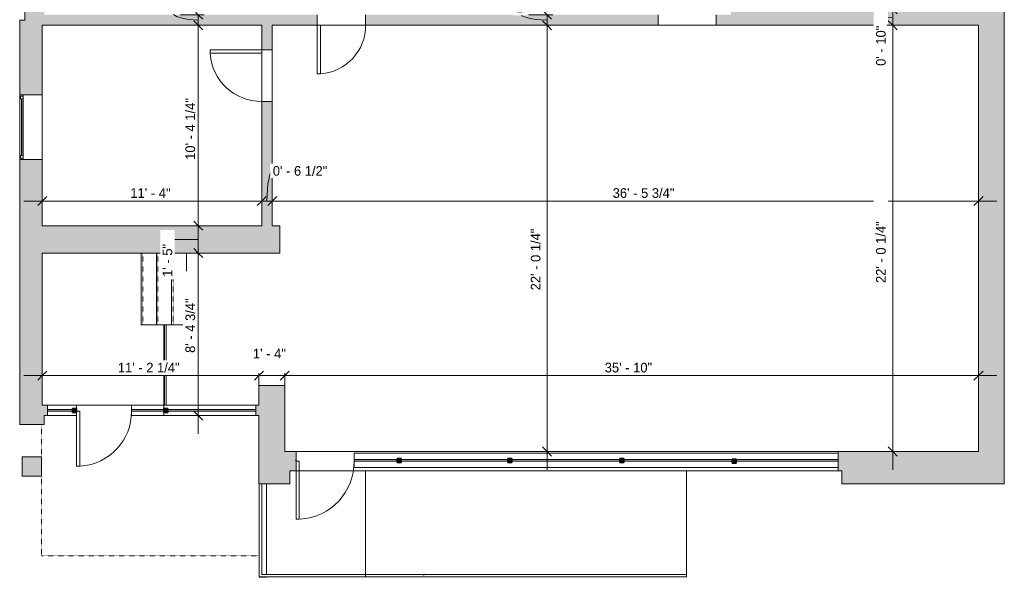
# Model space of a CAD drawing. Header units: inches. Extents: x -227 to 383, y -440 to 466.
# Tile 1 of 4: x -227 to 383, y -440 to -95. Entities that reach past the tile are written whole.
import ezdxf

# ---------------------------------------------------------------- set-up
doc = ezdxf.new("R2010")
doc.units = ezdxf.units.IN
doc.header["$MEASUREMENT"] = 0
doc.linetypes.add('Dash 1_16_', pattern=[0.125, 0.0625, -0.0625])
doc.linetypes.add('Overhead', pattern=[0.15625, 0.09375, -0.0625])
for name, color, linetype, lineweight in [('A-ANNO-DIMS', 211, 'Continuous', 9), ('A-ANNO-DIMS-96', 211, 'Continuous', 9), ('A-COLS', 52, 'Continuous', 9), ('A-DETL', 90, 'Continuous', 9), ('A-DOOR', 31, 'Continuous', 9), ('A-FLOR', 192, 'Continuous', 9), ('A-FLOR-HRAL', 11, 'Continuous', 9), ('A-GLAZ', 151, 'Continuous', 9), ('A-WALL', 90, 'Continuous', 9), ('A-WALL-PATT', 111, 'Continuous', 9), ('S-STRS', 90, 'Continuous', 9)]:
    doc.layers.add(name, color=color, linetype=linetype, lineweight=lineweight)
doc.styles.add('Inter', font='txt', dxfattribs={"height": 6})
doc.dimstyles.new('Linear_-_1_16__Inter__Imperial__LARGE', dxfattribs={"dimscale": 12, "dimtxt": 7.948799, "dimasz": 0.46875, "dimexe": 0.944882, "dimexo": 0.629921, "dimgap": 0, "dimtad": 1, "dimrnd": 0.25, "dimzin": 1, "dimdsep": 46, "dimlunit": 4, "dimtxsty": 'Inter', "dimblk1": 'OBLIQUE', "dimblk2": 'OBLIQUE', "dimsah": 1, "dimcen": 0.09, "dimdle": 0.944882, "dimazin": 0, "dimtfac": 1, "dimtdec": 4, "dimtix": 1, "dimtmove": 0, "dimatfit": 3, "dimfxl": 1, "dimtvp": 1, "dimtfill": 1, "dimfrac": 2, "dimtolj": 1, "dimtzin": 0, "dimarcsym": 2})
doc.dimstyles.new('Linear_-_1_16__Inter__Imperial__LARGE_1', dxfattribs={"dimscale": 12, "dimtxt": 7.948799, "dimasz": 0.46875, "dimexe": 0.944882, "dimexo": 0.629921, "dimgap": 0, "dimtad": 1, "dimrnd": 0.25, "dimzin": 1, "dimdsep": 46, "dimlunit": 4, "dimtxsty": 'Inter', "dimblk1": 'OBLIQUE', "dimblk2": 'OBLIQUE', "dimsah": 1, "dimcen": 0.09, "dimdle": 0.944882, "dimazin": 0, "dimtfac": 1, "dimtdec": 4, "dimtix": 1, "dimtmove": 1, "dimatfit": 3, "dimfxl": 1, "dimtvp": 1, "dimtfill": 1, "dimfrac": 2, "dimtolj": 1, "dimtzin": 0, "dimarcsym": 2})
doc.dimstyles.new('Linear_-_1_16__Inter__Imperial__LARGE_2', dxfattribs={"dimscale": 12, "dimtxt": 7.948799, "dimasz": 0.46875, "dimexe": 0.944882, "dimexo": 0.629921, "dimgap": 0, "dimtad": 1, "dimrnd": 0.25, "dimzin": 1, "dimdsep": 46, "dimlunit": 4, "dimtxsty": 'Inter', "dimblk1": 'OBLIQUE', "dimblk2": 'OBLIQUE', "dimsah": 1, "dimcen": 0.09, "dimdle": 0.944882, "dimazin": 0, "dimtfac": 1, "dimtdec": 4, "dimtix": 1, "dimtmove": 2, "dimatfit": 3, "dimfxl": 1, "dimtvp": 1, "dimtfill": 1, "dimfrac": 2, "dimtolj": 1, "dimtzin": 0, "dimarcsym": 2})

# ---------------------------------------------------------------- blocks, each defined once
blk = doc.blocks.new('Railing - Railing-3184264-Main Floor Dimensions')
at = {"layer": 'A-FLOR-HRAL'}
for p, q in [((-137.06, -283.9), (-137.06, -333.7)), ((-137.06, -283.9), (-137.05, -283.9)), ((-135.88, -283.9), (-137.05, -283.9)), ((-137.05, -283.9), (-137.05, -333.7)), ((-135.88, -333.7), (-135.88, -283.9)), ((-135.88, -333.7), (-135.88, -283.9)), ((-135.88, -283.9), (-135.88, -283.9)), ((-137.05, -333.7), (-137.06, -333.7)), ((-137.05, -333.7), (-135.88, -333.7)), ((-135.88, -333.7), (-135.88, -333.7))]:
    blk.add_line(p, q, dxfattribs=at)
blk = doc.blocks.new('Planitar - Single Door_Flush Panel - 2_-8_ x 6_-8_-3185132-Main Floor Dimensions')
at = {"layer": 'A-DOOR', "lineweight": 18}
for p, q in [((14, 3.25), (14, 35.26)), ((16, 35.26), (14, 35.26)), ((16, 3.25), (16, 35.26)), ((16, 3.25), (14, 3.25))]:
    blk.add_line(p, q, dxfattribs=at)
at = {"layer": 'A-DOOR'}
blk.add_arc((15.77, 3.55), 31.78, 93.86026, 180.54102, dxfattribs=at)
blk = doc.blocks.new('Planitar - Single Door_Flush Panel - 2_-6_ x 6_-8_-3186139-Main Floor Dimensions')
at = {"layer": 'A-DOOR', "lineweight": 18}
for p, q in [((12.99, 3.25), (12.99, 33.25)), ((15, 33.25), (12.99, 33.25)), ((15, 3.25), (15, 33.25)), ((15, 3.25), (12.99, 3.25))]:
    blk.add_line(p, q, dxfattribs=at)
at = {"layer": 'A-DOOR'}
blk.add_arc((14.77, 3.55), 29.77, 93.991, 180.57751, dxfattribs=at)
blk = doc.blocks.new('Planitar-Fixed - 24_ x 48_-3187146-Main Floor Dimensions')
at = {"layer": 'A-GLAZ', "lineweight": 18}
for p, q in [((-20, 7.51), (-19.25, 7.51)), ((-19.25, 7.51), (-19.25, 5.28)), ((-19.25, 7.01), (-17.52, 7.01)), ((-17.52, 7.01), (-17.52, 5.28)), ((17.52, 7.01), (17.52, 5.28)), ((19.25, 7.01), (17.52, 7.01)), ((19.25, 7.51), (19.25, 5.28)), ((19.96, 7.51), (19.25, 7.51)), ((-19.25, 5.28), (-17.52, 5.28)), ((17.52, 5.28), (19.25, 5.28)), ((-20, -6.49), (-18.74, -6.49)), ((20, -6.49), (18.74, -6.49))]:
    blk.add_line(p, q, dxfattribs=at)
at = {"layer": 'A-GLAZ'}
for p, q in [((-20, 7.51), (20, 7.51)), ((-20, 7.51), (-20, 5.28)), ((20, 5.28), (20, 7.51)), ((20, 5.28), (-20, 5.28)), ((-20, 5.28), (-20, -6.49)), ((20, 5.28), (-20, 5.28)), ((-20, 5.28), (20, 5.28)), ((-20, 5.28), (-20, -6.49)), ((20, -6.49), (20, 5.28)), ((20, -6.49), (20, 5.28)), ((-20, -6.49), (20, -6.49)), ((20, -6.49), (-20, -6.49))]:
    blk.add_line(p, q, dxfattribs=at)
at = {"layer": 'A-GLAZ', "lineweight": 25}
blk.add_line((-17.52, 6.15), (17.52, 6.15), dxfattribs=at)
blk = doc.blocks.new('Planitar - Single Door_Flush Panel - 3_-0_ x 6_-8_-3188645-Main Floor Dimensions')
at = {"layer": 'A-DOOR', "lineweight": 18}
for p, q in [((16, 0.5), (16, 36.52)), ((18.01, 36.52), (16, 36.52)), ((18.01, 0.5), (18.01, 36.52)), ((18.01, 0.5), (16, 0.5))]:
    blk.add_line(p, q, dxfattribs=at)
at = {"layer": 'A-DOOR'}
blk.add_arc((17.78, 0.8), 35.8, 93.63321, 180.48033, dxfattribs=at)
blk = doc.blocks.new('Planitar - Single Door_Flush Panel - 2_-10_ x 6_-8_-3192464-Main Floor Dimensions')
at = {"layer": 'A-DOOR', "lineweight": 18}
for p, q in [((15, 0.5), (15, 34.52)), ((17.01, 34.52), (15, 34.52)), ((17.01, 0.5), (17.01, 34.52)), ((17.01, 0.5), (15, 0.5))]:
    blk.add_line(p, q, dxfattribs=at)
at = {"layer": 'A-DOOR'}
blk.add_arc((16.78, 0.8), 33.79, 93.74158, 180.50887, dxfattribs=at)
blk = doc.blocks.new('Rectangular Column 3D - Family8-3283566-Main Floor Dimensions')
at = {"layer": 'A-COLS'}
blk.add_hatch(color=8, dxfattribs=at).paths.add_polyline_path([(0, 0), (12, 0), (12, 12), (0, 12)], flags=0)
for p, q in [((12, 12), (0, 12)), ((0, 12), (0, 0)), ((12, 0), (12, 12)), ((0, 0), (12, 0))]:
    blk.add_line(p, q, dxfattribs=at)
blk = doc.blocks.new('Top Rail Type - Top Rail_Internal_-3281507-Main Floor Dimensions')
at = {"layer": 'A-FLOR-HRAL'}
for p, q in [((-78.25, -382.45), (-76.68, -382.45)), ((-78.25, -440.24), (-78.25, -382.45)), ((-76.68, -438.66), (-76.68, -382.45)), ((-12.47, -438.66), (-76.68, -438.66)), ((-12.47, -440.24), (-12.47, -438.66)), ((-12.47, -440.24), (-78.25, -440.24))]:
    blk.add_line(p, q, dxfattribs=at)
blk = doc.blocks.new('Top Rail Type - Top Rail_Internal_-3282781-Main Floor Dimensions')
at = {"layer": 'A-FLOR-HRAL'}
for p, q in [((186.54, -438.66), (14.26, -438.66)), ((14.26, -440.24), (186.54, -440.24))]:
    blk.add_line(p, q, dxfattribs=at)
at = {"layer": 'A-FLOR-HRAL', "flags": 128}
for points in [[(23.63, -439.57), (23.71, -439.52), (23.71, -439.39), (23.63, -439.33)], [(186.54, -439.36), (186.54, -439.45), (186.54, -439.54)]]:
    blk.add_lwpolyline(points, dxfattribs=at)
blk = doc.blocks.new('Top Rail Type - Top Rail_Internal_-V1-Main Floor Dimensions')
at = {"layer": 'A-FLOR-HRAL'}
for p, q in [((-12.47, -440.24), (-12.47, -438.66)), ((186.54, -438.66), (-12.47, -438.66)), ((186.54, -440.24), (186.54, -438.66)), ((186.54, -440.24), (-12.47, -440.24))]:
    blk.add_line(p, q, dxfattribs=at)
blk = doc.blocks.new('DIMBLOCK1-Main Floor Dimensions')
at = {"layer": 'A-ANNO-DIMS-96'}
for p, q in [((-212.71, -210.77), (-212.71, -195.85)), ((-76.72, -210.77), (-76.72, -195.85)), ((-224.05, -207.18), (-76.72, -207.18)), ((-212.71, -207.18), (-212.71, -210.77)), ((-76.72, -207.18), (-76.72, -210.77))]:
    blk.add_line(p, q, dxfattribs=at)
at = {"layer": 'A-ANNO-DIMS-96', "lineweight": 35}
for p, q in [((-212.71, -207.18), (-215.52, -210)), ((-212.71, -207.18), (-209.9, -204.37)), ((-76.72, -207.18), (-79.53, -210)), ((-76.72, -207.18), (-73.9, -204.37))]:
    blk.add_line(p, q, dxfattribs=at)
at = {"layer": 'A-ANNO-DIMS-96', "color": 0, "insert": (-158.13, -199.2), "char_height": 6, "width": 32.1926, "attachment_point": 1, "line_spacing_factor": 0.9936, "style": 'Inter', "bg_fill": 3, "box_fill_scale": 1.25, "bg_fill_color": 256, "bg_fill_true_color": 13158600, "bg_fill_transparency": 0}
blk.add_mtext('11\' - 4"', dxfattribs=at)
blk = doc.blocks.new('_Oblique')
at = {"color": 0, "linetype": 'ByBlock', "lineweight": -2}
blk.add_line((-0.5, -0.5), (0.5, 0.5), dxfattribs=at)
blk = doc.blocks.new('DIMBLOCK2-Main Floor Dimensions')
at = {"layer": 'A-ANNO-DIMS-96'}
for p, q in [((-76.72, -210.77), (-76.72, -195.85)), ((-70.22, -210.77), (-70.22, -195.85)), ((-76.72, -207.18), (-70.22, -207.18)), ((-76.72, -207.18), (-76.72, -210.77)), ((-70.22, -207.18), (-70.22, -210.77))]:
    blk.add_line(p, q, dxfattribs=at)
at = {"layer": 'A-ANNO-DIMS-96', "lineweight": 35}
for p, q in [((-76.72, -207.18), (-79.53, -210)), ((-76.72, -207.18), (-73.9, -204.37)), ((-70.22, -207.18), (-73.03, -210)), ((-70.22, -207.18), (-67.4, -204.37))]:
    blk.add_line(p, q, dxfattribs=at)
at = {"layer": 'A-ANNO-DIMS-96'}
blk.add_ellipse((-69.86, -207.18), major_axis=(0, 18.69), ratio=0.192722, start_param=0, end_param=1.570796, dxfattribs=at)
at = {"layer": 'A-ANNO-DIMS-96', "color": 0, "insert": (-69.86, -185.47), "char_height": 6, "width": 46.3812, "attachment_point": 1, "line_spacing_factor": 0.9936, "style": 'Inter', "bg_fill": 3, "box_fill_scale": 1.25, "bg_fill_color": 256, "bg_fill_true_color": 13158600, "bg_fill_transparency": 0}
blk.add_mtext('0\' - 6 1/2"', dxfattribs=at)
blk = doc.blocks.new('DIMBLOCK3-Main Floor Dimensions')
at = {"layer": 'A-ANNO-DIMS-96'}
for p, q in [((-70.22, -210.77), (-70.22, -195.85)), ((367.44, -210.77), (367.44, -195.85)), ((-70.22, -207.18), (378.78, -207.18)), ((-70.22, -207.18), (-70.22, -210.77)), ((367.44, -207.18), (367.44, -210.77))]:
    blk.add_line(p, q, dxfattribs=at)
at = {"layer": 'A-ANNO-DIMS-96', "lineweight": 35}
for p, q in [((-70.22, -207.18), (-73.03, -210)), ((-70.22, -207.18), (-67.4, -204.37)), ((367.44, -207.18), (364.63, -210)), ((367.44, -207.18), (370.25, -204.37))]:
    blk.add_line(p, q, dxfattribs=at)
at = {"layer": 'A-ANNO-DIMS-96', "color": 0, "insert": (140.76, -199.2), "char_height": 6, "width": 54.6082, "attachment_point": 1, "line_spacing_factor": 0.9936, "style": 'Inter', "bg_fill": 3, "box_fill_scale": 1.25, "bg_fill_color": 256, "bg_fill_true_color": 13158600, "bg_fill_transparency": 0}
blk.add_mtext('36\' - 5 3/4"', dxfattribs=at)
blk = doc.blocks.new('DIMBLOCK18-Main Floor Dimensions')
at = {"layer": 'A-ANNO-DIMS-96'}
for p, q in [((-212.71, -319), (-212.71, -304.08)), ((-224.05, -315.42), (-78.47, -315.42)), ((-212.71, -315.42), (-212.71, -319)), ((-78.47, -313.89), (-78.47, -326.76)), ((-78.47, -315.42), (-78.47, -313.89))]:
    blk.add_line(p, q, dxfattribs=at)
at = {"layer": 'A-ANNO-DIMS-96', "lineweight": 35}
for p, q in [((-212.71, -315.42), (-215.52, -318.23)), ((-212.71, -315.42), (-209.9, -312.61)), ((-78.47, -315.42), (-81.28, -318.23)), ((-78.47, -315.42), (-75.65, -312.61))]:
    blk.add_line(p, q, dxfattribs=at)
at = {"layer": 'A-ANNO-DIMS-96', "color": 0, "insert": (-165.86, -307.43), "char_height": 6, "width": 48.6466, "attachment_point": 1, "line_spacing_factor": 0.9936, "style": 'Inter', "bg_fill": 3, "box_fill_scale": 1.25, "bg_fill_color": 256, "bg_fill_true_color": 13158600, "bg_fill_transparency": 0}
blk.add_mtext('11\' - 2 1/4"', dxfattribs=at)
blk = doc.blocks.new('DIMBLOCK19-Main Floor Dimensions')
at = {"layer": 'A-ANNO-DIMS-96', "lineweight": 35}
for p, q in [((-78.47, -315.42), (-81.28, -318.23)), ((-78.47, -315.42), (-75.65, -312.61)), ((-62.47, -315.42), (-65.28, -318.23)), ((-62.47, -315.42), (-59.65, -312.61))]:
    blk.add_line(p, q, dxfattribs=at)
at = {"layer": 'A-ANNO-DIMS-96'}
for p, q in [((-78.47, -313.89), (-78.47, -326.76)), ((-78.47, -315.42), (-78.47, -313.89)), ((-78.47, -315.42), (-62.47, -315.42)), ((-62.47, -313.89), (-62.47, -326.76)), ((-62.47, -315.42), (-62.47, -313.89))]:
    blk.add_line(p, q, dxfattribs=at)
at = {"layer": 'A-ANNO-DIMS-96', "color": 0, "insert": (-82.19, -298.75), "char_height": 6, "width": 28.1387, "attachment_point": 1, "line_spacing_factor": 0.9936, "style": 'Inter', "bg_fill": 3, "box_fill_scale": 1.25, "bg_fill_color": 256, "bg_fill_true_color": 13158600, "bg_fill_transparency": 0}
blk.add_mtext('1\' - 4"', dxfattribs=at)
blk = doc.blocks.new('DIMBLOCK20-Main Floor Dimensions')
at = {"layer": 'A-ANNO-DIMS-96'}
for p, q in [((367.44, -319), (367.44, -304.08)), ((-62.47, -313.89), (-62.47, -326.76)), ((-62.47, -315.42), (-62.47, -313.89)), ((-62.47, -315.42), (378.78, -315.42)), ((367.44, -315.42), (367.44, -319))]:
    blk.add_line(p, q, dxfattribs=at)
at = {"layer": 'A-ANNO-DIMS-96', "lineweight": 35}
for p, q in [((-62.47, -315.42), (-65.28, -318.23)), ((-62.47, -315.42), (-59.65, -312.61)), ((367.44, -315.42), (364.63, -318.23)), ((367.44, -315.42), (370.25, -312.61))]:
    blk.add_line(p, q, dxfattribs=at)
at = {"layer": 'A-ANNO-DIMS-96', "color": 0, "insert": (135.84, -307.43), "char_height": 6, "width": 39.9427, "attachment_point": 1, "line_spacing_factor": 0.9936, "style": 'Inter', "bg_fill": 3, "box_fill_scale": 1.25, "bg_fill_color": 256, "bg_fill_true_color": 13158600, "bg_fill_transparency": 0}
blk.add_mtext('35\' - 10"', dxfattribs=at)
blk = doc.blocks.new('DIMBLOCK26-Main Floor Dimensions')
at = {"layer": 'A-ANNO-DIMS-96', "lineweight": 35}
for p, q in [((314.3, -88.2), (311.49, -85.39)), ((314.3, -88.2), (317.12, -91.01)), ((314.3, -98.2), (311.49, -95.39)), ((314.3, -98.2), (317.12, -101.01))]:
    blk.add_line(p, q, dxfattribs=at)
at = {"layer": 'A-ANNO-DIMS-96'}
for p, q in [((310.72, -88.2), (325.64, -88.2)), ((314.3, -88.2), (310.72, -88.2)), ((314.3, -88.2), (314.3, -98.2)), ((310.72, -98.2), (325.64, -98.2)), ((314.3, -98.2), (310.72, -98.2))]:
    blk.add_line(p, q, dxfattribs=at)
blk.add_ellipse((314.3, -94.96), major_axis=(-7.35, 0), ratio=0.238734, start_param=4.712389, end_param=6.283185, dxfattribs=at)
at = {"layer": 'A-ANNO-DIMS-96', "color": 0, "insert": (303.93, -123.37), "char_height": 6, "width": 34.1003, "attachment_point": 1, "rotation": 90, "line_spacing_factor": 0.9936, "style": 'Inter', "bg_fill": 3, "box_fill_scale": 1.25, "bg_fill_color": 256, "bg_fill_true_color": 13158600, "bg_fill_transparency": 0}
blk.add_mtext('0\' - 10"', dxfattribs=at)
blk = doc.blocks.new('DIMBLOCK27-Main Floor Dimensions')
at = {"layer": 'A-ANNO-DIMS-96', "lineweight": 35}
for p, q in [((314.3, -98.2), (311.49, -95.39)), ((314.3, -98.2), (317.12, -101.01)), ((314.3, -362.45), (311.49, -359.64)), ((314.3, -362.45), (317.12, -365.26))]:
    blk.add_line(p, q, dxfattribs=at)
at = {"layer": 'A-ANNO-DIMS-96'}
for p, q in [((310.72, -98.2), (325.64, -98.2)), ((314.3, -98.2), (310.72, -98.2)), ((314.3, -98.2), (314.3, -373.79)), ((310.72, -362.45), (325.64, -362.45)), ((314.3, -362.45), (310.72, -362.45))]:
    blk.add_line(p, q, dxfattribs=at)
at = {"layer": 'A-ANNO-DIMS-96', "color": 0, "insert": (303.93, -257.99), "char_height": 6, "width": 52.8198, "attachment_point": 1, "rotation": 90, "line_spacing_factor": 0.9936, "style": 'Inter', "bg_fill": 3, "box_fill_scale": 1.25, "bg_fill_color": 256, "bg_fill_true_color": 13158600, "bg_fill_transparency": 0}
blk.add_mtext('22\' - 0 1/4"', dxfattribs=at)
blk = doc.blocks.new('DIMBLOCK28-Main Floor Dimensions')
at = {"layer": 'A-ANNO-DIMS-96', "lineweight": 35}
for p, q in [((100.07, -98.2), (97.26, -95.39)), ((100.07, -98.2), (102.88, -101.01)), ((100.07, -362.45), (97.26, -359.64)), ((100.07, -362.45), (102.88, -365.26))]:
    blk.add_line(p, q, dxfattribs=at)
at = {"layer": 'A-ANNO-DIMS-96'}
for p, q in [((103.65, -98.2), (88.73, -98.2)), ((100.07, -373.79), (100.07, -98.2)), ((100.07, -98.2), (103.65, -98.2)), ((103.65, -362.45), (88.73, -362.45)), ((100.07, -362.45), (103.65, -362.45))]:
    blk.add_line(p, q, dxfattribs=at)
at = {"layer": 'A-ANNO-DIMS-96', "color": 0, "insert": (90.01, -262.53), "char_height": 6, "width": 52.8198, "attachment_point": 1, "rotation": 90, "line_spacing_factor": 0.9936, "style": 'Inter', "bg_fill": 3, "box_fill_scale": 1.25, "bg_fill_color": 256, "bg_fill_true_color": 13158600, "bg_fill_transparency": 0}
blk.add_mtext('22\' - 0 1/4"', dxfattribs=at)
blk = doc.blocks.new('DIMBLOCK29-Main Floor Dimensions')
at = {"layer": 'A-ANNO-DIMS-96', "lineweight": 35}
for p, q in [((100.07, -91.7), (97.26, -88.89)), ((100.07, -98.2), (97.26, -95.39)), ((100.07, -91.7), (102.88, -94.51)), ((100.07, -98.2), (102.88, -101.01))]:
    blk.add_line(p, q, dxfattribs=at)
at = {"layer": 'A-ANNO-DIMS-96'}
for p, q in [((103.65, -91.7), (88.73, -91.7)), ((100.07, -98.2), (100.07, -91.7)), ((100.07, -91.7), (103.65, -91.7)), ((103.65, -98.2), (88.73, -98.2)), ((100.07, -98.2), (103.65, -98.2))]:
    blk.add_line(p, q, dxfattribs=at)
blk.add_ellipse((100.07, -90.6), major_axis=(-16.71, 0), ratio=0.260328, start_param=0, end_param=1.570796, dxfattribs=at)
at = {"layer": 'A-ANNO-DIMS-96', "color": 0, "insert": (80.34, -90.6), "char_height": 6, "width": 46.3812, "attachment_point": 1, "rotation": 90, "line_spacing_factor": 0.9936, "style": 'Inter', "bg_fill": 3, "box_fill_scale": 1.25, "bg_fill_color": 256, "bg_fill_true_color": 13158600, "bg_fill_transparency": 0}
blk.add_mtext('0\' - 6 1/2"', dxfattribs=at)
blk = doc.blocks.new('DIMBLOCK33-Main Floor Dimensions')
at = {"layer": 'A-ANNO-DIMS-96', "lineweight": 35}
for p, q in [((-116.02, -239.45), (-118.84, -236.64)), ((-116.02, -239.45), (-113.21, -242.26)), ((-116.02, -340.2), (-118.84, -337.39)), ((-116.02, -340.2), (-113.21, -343.01))]:
    blk.add_line(p, q, dxfattribs=at)
at = {"layer": 'A-ANNO-DIMS-96'}
for p, q in [((-112.44, -239.45), (-127.36, -239.45)), ((-116.02, -351.54), (-116.02, -239.45)), ((-116.02, -239.45), (-112.44, -239.45)), ((-112.44, -340.2), (-127.36, -340.2)), ((-116.02, -340.2), (-112.44, -340.2))]:
    blk.add_line(p, q, dxfattribs=at)
at = {"layer": 'A-ANNO-DIMS-96', "color": 0, "insert": (-124.01, -301.33), "char_height": 6, "width": 49.0043, "attachment_point": 1, "rotation": 90, "line_spacing_factor": 0.9936, "style": 'Inter', "bg_fill": 3, "box_fill_scale": 1.25, "bg_fill_color": 256, "bg_fill_true_color": 13158600, "bg_fill_transparency": 0}
blk.add_mtext('8\' - 4 3/4"', dxfattribs=at)
blk = doc.blocks.new('DIMBLOCK34-Main Floor Dimensions')
at = {"layer": 'A-ANNO-DIMS-96', "lineweight": 35}
for p, q in [((-116.02, -222.45), (-118.84, -219.64)), ((-116.02, -222.45), (-113.21, -225.26)), ((-116.02, -239.45), (-118.84, -236.64)), ((-116.02, -239.45), (-113.21, -242.26))]:
    blk.add_line(p, q, dxfattribs=at)
at = {"layer": 'A-ANNO-DIMS-96'}
for p, q in [((-112.44, -222.45), (-127.36, -222.45)), ((-116.02, -239.45), (-116.02, -222.45)), ((-116.02, -222.45), (-112.44, -222.45)), ((-112.44, -239.45), (-127.36, -239.45)), ((-116.02, -239.45), (-112.44, -239.45))]:
    blk.add_line(p, q, dxfattribs=at)
blk.add_ellipse((-116.02, -231.14), major_axis=(-19.12, 0), ratio=0.009805, start_param=4.712389, end_param=6.283185, dxfattribs=at)
at = {"layer": 'A-ANNO-DIMS-96', "color": 0, "insert": (-138.16, -254.19), "char_height": 6, "width": 27.6618, "attachment_point": 1, "rotation": 90, "line_spacing_factor": 0.9936, "style": 'Inter', "bg_fill": 3, "box_fill_scale": 1.25, "bg_fill_color": 256, "bg_fill_true_color": 13158600, "bg_fill_transparency": 0}
blk.add_mtext('1\' - 5"', dxfattribs=at)
blk = doc.blocks.new('DIMBLOCK35-Main Floor Dimensions')
at = {"layer": 'A-ANNO-DIMS-96', "lineweight": 35}
for p, q in [((-116.02, -98.2), (-118.84, -95.39)), ((-116.02, -98.2), (-113.21, -101.01)), ((-116.02, -222.45), (-118.84, -219.64)), ((-116.02, -222.45), (-113.21, -225.26))]:
    blk.add_line(p, q, dxfattribs=at)
at = {"layer": 'A-ANNO-DIMS-96'}
for p, q in [((-112.44, -98.2), (-127.36, -98.2)), ((-116.02, -222.45), (-116.02, -98.2)), ((-116.02, -98.2), (-112.44, -98.2)), ((-112.44, -222.45), (-127.36, -222.45)), ((-116.02, -222.45), (-112.44, -222.45))]:
    blk.add_line(p, q, dxfattribs=at)
at = {"layer": 'A-ANNO-DIMS-96', "color": 0, "insert": (-124.01, -181.64), "char_height": 6, "width": 51.1505, "attachment_point": 1, "rotation": 90, "line_spacing_factor": 0.9936, "style": 'Inter', "bg_fill": 3, "box_fill_scale": 1.25, "bg_fill_color": 256, "bg_fill_true_color": 13158600, "bg_fill_transparency": 0}
blk.add_mtext('10\' - 4 1/4"', dxfattribs=at)
blk = doc.blocks.new('DIMBLOCK36-Main Floor Dimensions')
at = {"layer": 'A-ANNO-DIMS-96', "lineweight": 35}
for p, q in [((-116.02, -91.7), (-118.84, -88.89)), ((-116.02, -98.2), (-118.84, -95.39)), ((-116.02, -91.7), (-113.21, -94.51)), ((-116.02, -98.2), (-113.21, -101.01))]:
    blk.add_line(p, q, dxfattribs=at)
at = {"layer": 'A-ANNO-DIMS-96'}
for p, q in [((-112.44, -91.7), (-127.36, -91.7)), ((-116.02, -98.2), (-116.02, -91.7)), ((-116.02, -91.7), (-112.44, -91.7)), ((-112.44, -98.2), (-127.36, -98.2)), ((-116.02, -98.2), (-112.44, -98.2))]:
    blk.add_line(p, q, dxfattribs=at)
blk.add_ellipse((-116.02, -89.83), major_axis=(-16.34, 0), ratio=0.313304, start_param=0, end_param=1.570796, dxfattribs=at)
at = {"layer": 'A-ANNO-DIMS-96', "color": 0, "insert": (-135.38, -89.83), "char_height": 6, "width": 46.3812, "attachment_point": 1, "rotation": 90, "line_spacing_factor": 0.9936, "style": 'Inter', "bg_fill": 3, "box_fill_scale": 1.25, "bg_fill_color": 256, "bg_fill_true_color": 13158600, "bg_fill_transparency": 0}
blk.add_mtext('0\' - 6 1/2"', dxfattribs=at)

msp = doc.modelspace()

# ---------------------------------------------------------------- hatches: boundary and pattern name
at = {"layer": 'A-WALL-PATT'}
h = msp.add_hatch(color=9, dxfattribs=at)
h.paths.add_polyline_path([(-223.466, -94.952), (-211.466, -94.952), (-211.466, -68.669), (-223.466, -68.669)], flags=0)
h.paths.add_polyline_path([(-223.466, -28.669), (-211.466, -28.669), (-211.466, 10.387), (-223.466, 10.387), (-223.466, 8.847)], flags=0)
h.paths.add_polyline_path([(-223.466, 50.387), (-211.466, 50.387), (-211.466, 88.548), (-223.466, 88.548)], flags=0)
h.paths.add_polyline_path([(-223.466, 128.548), (-211.466, 128.548), (-211.466, 222.548), (-223.466, 222.548)], flags=0)
for points in [[(362.534, -98.202), (362.534, -88.202), (214.034, -88.202), (214.034, -98.202)], [(367.441, -98.202), (383.441, -98.202), (383.441, -88.202), (362.534, -88.202), (362.534, -98.202)], [(383.441, -382.452), (383.441, -98.202), (367.441, -98.202), (367.441, -382.452)], [(-65.466, -239.452), (-65.466, -222.452), (-212.71, -222.452), (-212.71, -239.452), (-137.341, -239.452)], [(-62.466, -382.452), (-62.466, -321.452), (-78.466, -321.452), (-78.466, -382.452), (-76.679, -382.452)], [(-211.466, -345.702), (-211.466, -333.702), (-226.71, -333.702), (-226.71, -345.702)], [(-193.966, -338.202), (-191.466, -338.202), (-191.466, -335.702), (-193.966, -335.702)], [(-137.466, -338.202), (-134.966, -338.202), (-134.966, -335.702), (-137.466, -335.702)], [(-59.277, -382.452), (-59.277, -362.452), (-62.466, -362.452), (-62.466, -382.452)], [(367.441, -382.452), (367.441, -362.452), (282.723, -362.452), (282.723, -382.452), (294.827, -382.452)], [(7.223, -369.202), (9.723, -369.202), (9.723, -366.702), (7.223, -366.702)], [(75.723, -369.202), (78.223, -369.202), (78.223, -366.702), (75.723, -366.702)], [(145.223, -369.202), (147.723, -369.202), (147.723, -366.702), (145.223, -366.702)], [(214.723, -369.702), (217.223, -369.702), (217.223, -367.202), (214.723, -367.202)]]:
    msp.add_hatch(color=9, dxfattribs=at).paths.add_polyline_path(points, flags=0)
h = msp.add_hatch(color=9, dxfattribs=at)
h.paths.add_polyline_path([(-226.71, -333.702), (-212.71, -333.702), (-212.71, -181.327), (-226.71, -181.327), (-226.71, -322.32)], flags=0)
h.paths.add_polyline_path([(-226.71, -141.327), (-212.71, -141.327), (-212.71, -94.952), (-226.71, -94.952)], flags=0)
h = msp.add_hatch(color=9, dxfattribs=at)
h.paths.add_polyline_path([(-212.71, -98.202), (-42.395, -98.202), (-42.395, -91.702), (-211.466, -91.702), (-211.466, -94.952), (-212.71, -94.952)], flags=0)
h.paths.add_polyline_path([(214.034, -98.202), (214.034, -91.702), (204.921, -91.702), (204.921, -98.202)], flags=0)
h.paths.add_polyline_path([(-12.395, -98.202), (168.897, -98.202), (168.897, -91.702), (-12.395, -91.702)], flags=0)
h = msp.add_hatch(color=9, dxfattribs=at)
h.paths.add_polyline_path([(-70.216, -222.452), (-70.216, -145.456), (-76.716, -145.456), (-76.716, -222.452)], flags=0)
h.paths.add_polyline_path([(-76.716, -113.448), (-70.216, -113.448), (-70.216, -98.202), (-76.716, -98.202)], flags=0)
h = msp.add_hatch(color=9, dxfattribs=at)
h.paths.add_polyline_path([(-78.466, -340.202), (-78.466, -333.702), (-80.466, -333.702), (-80.466, -340.202)], flags=0)
h.paths.add_polyline_path([(-209.466, -340.202), (-209.466, -333.702), (-211.466, -333.702), (-211.466, -340.202)], flags=0)
h = msp.add_hatch(color=9, dxfattribs=at)
h.paths.add_polyline_path([(-83.32, -337.452), (-80.466, -337.452), (-80.466, -336.452), (-134.966, -336.452), (-134.966, -337.452), (-110.33, -337.452)], flags=0)
h.paths.add_polyline_path([(-137.466, -337.452), (-137.466, -336.452), (-157.405, -336.452), (-157.405, -337.452)], flags=0)
h.paths.add_polyline_path([(-193.966, -337.452), (-193.966, -336.452), (-209.466, -336.452), (-209.466, -337.452)], flags=0)
h.paths.add_polyline_path([(-191.421, -337.452), (-191.421, -336.452), (-191.466, -336.452), (-191.466, -337.452)], flags=0)
h = msp.add_hatch(color=9, dxfattribs=at)
h.paths.add_polyline_path([(280.473, -374.452), (282.723, -374.452), (282.723, -362.452), (280.473, -362.452), (280.473, -368.452)], flags=0)
h.paths.add_polyline_path([(-59.277, -374.452), (-55.469, -374.452), (-55.469, -362.452), (-59.277, -362.452)], flags=0)
h = msp.add_hatch(color=9, dxfattribs=at)
h.paths.add_polyline_path([(147.723, -368.452), (214.723, -368.452), (214.723, -367.452), (147.723, -367.452)], flags=0)
h.paths.add_polyline_path([(280.473, -368.452), (280.473, -367.452), (217.223, -367.452), (217.223, -368.452)], flags=0)
h.paths.add_polyline_path([(78.223, -368.452), (145.223, -368.452), (145.223, -367.452), (78.223, -367.452)], flags=0)
h.paths.add_polyline_path([(75.723, -368.452), (75.723, -367.452), (9.723, -367.452), (9.723, -368.452)], flags=0)
h.paths.add_polyline_path([(7.223, -368.452), (7.223, -367.452), (-19.446, -367.452), (-19.446, -368.452)], flags=0)
h.paths.add_polyline_path([(-55.469, -368.452), (-55.469, -367.452), (-55.527, -367.452), (-55.527, -368.452)], flags=0)

# ---------------------------------------------------------------- linework, layer by layer
at = {"layer": 'A-DETL', "linetype": 'Dash 1_16_', "lineweight": 18}
for p, q in [((-213.216, -427.202), (-213.216, -345.702)), ((-78.466, -427.202), (-213.216, -427.202))]:
    msp.add_line(p, q, dxfattribs=at)
at = {"layer": 'A-DETL'}
for p, q in [((-12.455, -374.452), (-12.455, -438.452)), ((186.545, -440.239), (186.545, -374.452))]:
    msp.add_line(p, q, dxfattribs=at)
at = {"layer": 'A-FLOR'}
for p, q in [((-123.271, -239.452), (-123.271, -283.902)), ((-137.057, -283.902), (-137.466, -283.902)), ((-137.466, -283.902), (-137.466, -333.702)), ((-123.271, -283.902), (-135.875, -283.902)), ((-191.421, -333.702), (-157.405, -333.702)), ((-137.466, -333.702), (-137.057, -333.702)), ((-135.875, -333.702), (-80.466, -333.702))]:
    msp.add_line(p, q, dxfattribs=at)
at = {"layer": 'A-WALL'}
for p, q in [((-223.466, -68.669), (-223.466, -94.952)), ((383.441, -382.452), (383.441, -88.202)), ((-223.466, -94.952), (-226.71, -94.952)), ((-226.71, -94.952), (-226.71, -141.327)), ((-42.395, -98.202), (-42.395, -91.702)), ((-12.395, -91.702), (-12.395, -98.202)), ((168.897, -98.202), (168.897, -91.702)), ((204.921, -91.702), (204.921, -98.202)), ((-212.71, -141.327), (-212.71, -98.202)), ((-212.71, -98.202), (-76.716, -98.202)), ((-76.716, -98.202), (-76.716, -222.452)), ((-70.216, -98.202), (367.441, -98.202)), ((-70.216, -222.452), (-70.216, -98.202)), ((367.441, -98.202), (367.441, -362.452)), ((-76.716, -113.448), (-70.216, -113.448)), ((-70.216, -145.456), (-76.716, -145.456)), ((-226.71, -181.327), (-226.71, -345.702)), ((-212.71, -222.452), (-212.71, -181.327)), ((-76.716, -222.452), (-212.71, -222.452)), ((-65.466, -222.452), (-70.216, -222.452)), ((-65.466, -239.452), (-65.466, -222.452)), ((-212.71, -333.702), (-212.71, -239.452)), ((-212.71, -239.452), (-65.466, -239.452)), ((-62.466, -321.452), (-78.466, -321.452)), ((-78.466, -321.452), (-78.466, -333.702)), ((-62.466, -362.452), (-62.466, -321.452)), ((-212.71, -333.702), (-191.421, -333.702)), ((-209.466, -340.202), (-209.466, -333.702)), ((-191.421, -340.202), (-191.421, -333.702)), ((-157.405, -333.702), (-137.466, -333.702)), ((-157.405, -333.702), (-157.405, -340.202)), ((-137.466, -335.702), (-137.466, -333.702)), ((-78.466, -333.702), (-80.466, -333.702)), ((-80.466, -333.702), (-80.466, -340.202)), ((-211.466, -345.702), (-211.466, -340.202)), ((-191.421, -340.202), (-211.466, -340.202)), ((-193.966, -336.452), (-209.466, -336.452)), ((-209.466, -337.452), (-193.966, -337.452)), ((-191.421, -336.452), (-191.466, -336.452)), ((-191.466, -337.452), (-191.421, -337.452)), ((-137.466, -336.452), (-157.405, -336.452)), ((-157.405, -337.452), (-137.466, -337.452)), ((-78.466, -340.202), (-157.405, -340.202)), ((-137.466, -340.202), (-137.466, -338.202)), ((-80.466, -336.452), (-134.966, -336.452)), ((-134.966, -337.452), (-80.466, -337.452)), ((-78.466, -340.202), (-78.466, -382.452)), ((-226.71, -345.702), (-211.466, -345.702)), ((-62.466, -362.452), (367.441, -362.452)), ((-55.469, -374.452), (-55.469, -362.452)), ((-19.446, -363.452), (280.473, -363.452)), ((-19.446, -372.452), (-19.446, -363.452)), ((280.473, -362.452), (280.473, -374.452)), ((-55.469, -367.452), (-55.527, -367.452)), ((-55.527, -367.452), (-55.527, -368.452)), ((-55.527, -368.452), (-55.469, -368.452)), ((7.223, -367.452), (-19.446, -367.452)), ((-19.446, -368.452), (7.223, -368.452)), ((75.723, -367.452), (9.723, -367.452)), ((9.723, -368.452), (75.723, -368.452)), ((145.223, -367.452), (78.223, -367.452)), ((78.223, -368.452), (145.223, -368.452)), ((214.723, -367.452), (147.723, -367.452)), ((147.723, -368.452), (214.723, -368.452)), ((280.473, -367.452), (217.223, -367.452)), ((217.223, -368.452), (280.473, -368.452)), ((-59.277, -382.452), (-59.277, -374.452)), ((282.723, -374.452), (-59.277, -374.452)), ((280.473, -372.452), (-19.446, -372.452)), ((282.723, -374.452), (282.723, -382.452)), ((-78.466, -382.452), (-78.253, -382.452)), ((-76.679, -382.452), (-59.277, -382.452)), ((-73.753, -382.452), (-73.753, -438.665)), ((282.723, -382.452), (383.441, -382.452)), ((-78.253, -440.452), (-78.253, -440.239)), ((-78.253, -440.452), (-73.753, -440.452)), ((-73.753, -440.239), (-73.753, -440.452))]:
    msp.add_line(p, q, dxfattribs=at)
at = {"layer": 'A-WALL', "lineweight": 35}
for p, q in [((-191.466, -335.702), (-193.966, -335.702)), ((-193.966, -335.702), (-193.966, -338.202)), ((-193.966, -338.202), (-191.466, -338.202)), ((-191.466, -338.202), (-191.466, -335.702)), ((-134.966, -335.702), (-137.466, -335.702)), ((-137.466, -335.702), (-137.466, -338.202)), ((-137.466, -338.202), (-134.966, -338.202)), ((-134.966, -338.202), (-134.966, -335.702)), ((9.723, -366.702), (7.223, -366.702)), ((7.223, -366.702), (7.223, -369.202)), ((7.223, -369.202), (9.723, -369.202)), ((9.723, -369.202), (9.723, -366.702)), ((78.223, -366.702), (75.723, -366.702)), ((75.723, -366.702), (75.723, -369.202)), ((75.723, -369.202), (78.223, -369.202)), ((78.223, -369.202), (78.223, -366.702)), ((147.723, -366.702), (145.223, -366.702)), ((145.223, -366.702), (145.223, -369.202)), ((145.223, -369.202), (147.723, -369.202)), ((147.723, -369.202), (147.723, -366.702)), ((217.223, -367.202), (214.723, -367.202)), ((214.723, -367.202), (214.723, -369.702)), ((214.723, -369.702), (217.223, -369.702)), ((217.223, -369.702), (217.223, -367.202))]:
    msp.add_line(p, q, dxfattribs=at)
at = {"layer": 'S-STRS'}
for p, q in [((-151.38, -239.452), (-151.38, -283.902)), ((-142.01, -239.452), (-142.01, -283.902)), ((-132.641, -239.452), (-132.641, -283.902)), ((-123.271, -239.452), (-123.271, -283.902)), ((-151.38, -283.902), (-142.01, -283.902)), ((-142.01, -283.902), (-137.466, -283.902))]:
    msp.add_line(p, q, dxfattribs=at)
at = {"layer": 'S-STRS', "linetype": 'Overhead'}
for p, q in [((-150.396, -239.452), (-150.396, -283.902)), ((-141.026, -239.452), (-141.026, -283.902)), ((-131.656, -239.452), (-131.656, -283.902))]:
    msp.add_line(p, q, dxfattribs=at)

# ---------------------------------------------------------------- block references
at = {"layer": 'A-COLS'}
msp.add_blockref('Rectangular Column 3D - Family8-3283566-Main Floor Dimensions', (-225.216, -377.702), dxfattribs=at)
at = {"layer": 'A-DOOR'}
for name, p, rotation in [('Planitar - Single Door_Flush Panel - 2_-6_ x 6_-8_-3186139-Main Floor Dimensions', (-27.395, -94.952), 180), ('Planitar - Single Door_Flush Panel - 2_-8_ x 6_-8_-3185132-Main Floor Dimensions', (-73.466, -129.452), 89.99999999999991), ('Planitar - Single Door_Flush Panel - 2_-10_ x 6_-8_-3192464-Main Floor Dimensions', (-174.413, -336.952), 180), ('Planitar - Single Door_Flush Panel - 3_-0_ x 6_-8_-3188645-Main Floor Dimensions', (-37.458, -367.952), 180)]:
    msp.add_blockref(name, p, dxfattribs=dict(at, rotation=rotation))
at = {"layer": 'A-FLOR-HRAL'}
for name in ['Railing - Railing-3184264-Main Floor Dimensions', 'Top Rail Type - Top Rail_Internal_-3281507-Main Floor Dimensions', 'Top Rail Type - Top Rail_Internal_-V1-Main Floor Dimensions', 'Top Rail Type - Top Rail_Internal_-3282781-Main Floor Dimensions']:
    msp.add_blockref(name, (0, 0), dxfattribs=at)
at = {"layer": 'A-GLAZ', "rotation": 89.99999999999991}
msp.add_blockref('Planitar-Fixed - 24_ x 48_-3187146-Main Floor Dimensions', (-219.198, -161.327), dxfattribs=at)

# ---------------------------------------------------------------- next in the draw order: dimensions: what is measured, and where the dimension line sits
at = {"layer": 'A-ANNO-DIMS'}
dim = msp.add_linear_dim(base=(314.303, -98.202), p1=(318.281, -88.202), p2=(318.281, -98.202), angle=90, dimstyle='Linear_-_1_16__Inter__Imperial__LARGE_1', override={"dimpost": '<>', "dimfxl": 10}, dxfattribs=at)
dim.commit()
dim.dimension.update_dxf_attribs({"geometry": 'DIMBLOCK26-Main Floor Dimensions', "text_midpoint": (307.934, -106.324), "dimtype": 160, "text_rotation": 90})
for base, p1, p2, override, picture, middle in [((-76.716, -207.184), (-212.71, -203.207), (-76.716, -203.207), {"dimpost": '<>', "dimfxl": 135.993902}, 'DIMBLOCK1-Main Floor Dimensions', (-144.713, -204.184)), ((-78.466, -315.419), (-212.71, -311.442), (-78.466, -321.452), {"dimpost": '<>', "dimfxl": 134.6166}, 'DIMBLOCK18-Main Floor Dimensions', (-145.588, -311.827))]:
    dim = msp.add_linear_dim(base=base, p1=p1, p2=p2, dimstyle='Linear_-_1_16__Inter__Imperial__LARGE', override=override, dxfattribs=at)
    dim.commit()
    dim.dimension.update_dxf_attribs({"geometry": picture, "text_midpoint": middle})

# ---------------------------------------------------------------- next in the draw order: dimensions: what is measured, and where the dimension line sits
for base, p1, p2, dimstyle, override, picture, middle in [((-70.216, -207.184), (-76.716, -203.207), (-70.216, -203.207), 'Linear_-_1_16__Inter__Imperial__LARGE_1', {"dimpost": '<>', "dimfxl": 6.5}, 'DIMBLOCK2-Main Floor Dimensions', (-46.673, -189.472)), ((-62.466, -315.419), (-78.466, -321.452), (-62.466, -321.452), 'Linear_-_1_16__Inter__Imperial__LARGE_2', {"dimpost": '<>', "dimfxl": 16}, 'DIMBLOCK19-Main Floor Dimensions', (-68.121, -302.754))]:
    dim = msp.add_linear_dim(base=base, p1=p1, p2=p2, dimstyle=dimstyle, override=override, dxfattribs=at)
    dim.commit()
    dim.dimension.update_dxf_attribs({"geometry": picture, "text_midpoint": middle, "dimtype": 160})
dim = msp.add_linear_dim(base=(-116.023, -239.452), p1=(-120, -340.202), p2=(-120, -239.452), angle=90, dimstyle='Linear_-_1_16__Inter__Imperial__LARGE_2', override={"dimpost": '<>', "dimfxl": 100.75}, dxfattribs=at)
dim.commit()
dim.dimension.update_dxf_attribs({"geometry": 'DIMBLOCK33-Main Floor Dimensions', "text_midpoint": (-120.01, -276.826), "dimtype": 160, "text_rotation": 90})

# ---------------------------------------------------------------- next in the draw order: dimensions: what is measured, and where the dimension line sits
dim = msp.add_linear_dim(base=(367.441, -207.184), p1=(-70.216, -203.207), p2=(367.441, -203.207), dimstyle='Linear_-_1_16__Inter__Imperial__LARGE_2', override={"dimpost": '<>', "dimfxl": 437.656976}, dxfattribs=at)
dim.commit()
dim.dimension.update_dxf_attribs({"geometry": 'DIMBLOCK3-Main Floor Dimensions', "text_midpoint": (168.064, -203.197), "dimtype": 160})
dim = msp.add_linear_dim(base=(-116.023, -222.452), p1=(-120, -239.452), p2=(-120, -222.452), angle=90, dimstyle='Linear_-_1_16__Inter__Imperial__LARGE_1', override={"dimpost": '<>', "dimfxl": 17}, dxfattribs=at)
dim.commit()
dim.dimension.update_dxf_attribs({"geometry": 'DIMBLOCK34-Main Floor Dimensions', "text_midpoint": (-134.16, -240.36), "dimtype": 160, "text_rotation": 90})
dim = msp.add_linear_dim(base=(367.441, -315.419), p1=(-62.466, -321.452), p2=(367.441, -311.442), dimstyle='Linear_-_1_16__Inter__Imperial__LARGE', override={"dimpost": '<>', "dimfxl": 430.023502}, dxfattribs=at)
dim.commit()
dim.dimension.update_dxf_attribs({"geometry": 'DIMBLOCK20-Main Floor Dimensions', "text_midpoint": (152.487, -312.339)})

# ---------------------------------------------------------------- next in the draw order: dimensions: what is measured, and where the dimension line sits
dim = msp.add_linear_dim(base=(-116.023, -98.202), p1=(-120, -222.452), p2=(-120, -98.202), angle=90, dimstyle='Linear_-_1_16__Inter__Imperial__LARGE', override={"dimpost": '<>', "dimfxl": 124.25}, dxfattribs=at)
dim.commit()
dim.dimension.update_dxf_attribs({"geometry": 'DIMBLOCK35-Main Floor Dimensions', "text_midpoint": (-119.615, -160.327)})
for base, p1, p2, picture, middle in [((100.068, -98.202), (96.09, -362.452), (96.09, -98.202), 'DIMBLOCK28-Main Floor Dimensions', (94.011, -236.123)), ((314.303, -362.452), (318.281, -98.202), (318.281, -362.452), 'DIMBLOCK27-Main Floor Dimensions', (307.934, -231.577))]:
    dim = msp.add_linear_dim(base=base, p1=p1, p2=p2, angle=90, dimstyle='Linear_-_1_16__Inter__Imperial__LARGE_2', override={"dimpost": '<>', "dimfxl": 264.25}, dxfattribs=at)
    dim.commit()
    dim.dimension.update_dxf_attribs({"geometry": picture, "text_midpoint": middle, "dimtype": 160, "text_rotation": 90})

# ---------------------------------------------------------------- next in the draw order: dimensions: what is measured, and where the dimension line sits
for base, p1, p2, picture, middle in [((-116.023, -91.702), (-120, -98.202), (-120, -91.702), 'DIMBLOCK36-Main Floor Dimensions', (-131.381, -66.642)), ((100.068, -91.702), (96.09, -98.202), (96.09, -91.702), 'DIMBLOCK29-Main Floor Dimensions', (84.342, -67.412))]:
    dim = msp.add_linear_dim(base=base, p1=p1, p2=p2, angle=90, dimstyle='Linear_-_1_16__Inter__Imperial__LARGE_1', override={"dimpost": '<>', "dimfxl": 6.5}, dxfattribs=at)
    dim.commit()
    dim.dimension.update_dxf_attribs({"geometry": picture, "text_midpoint": middle, "dimtype": 160, "text_rotation": 90})

doc.saveas('drawing.dxf')
